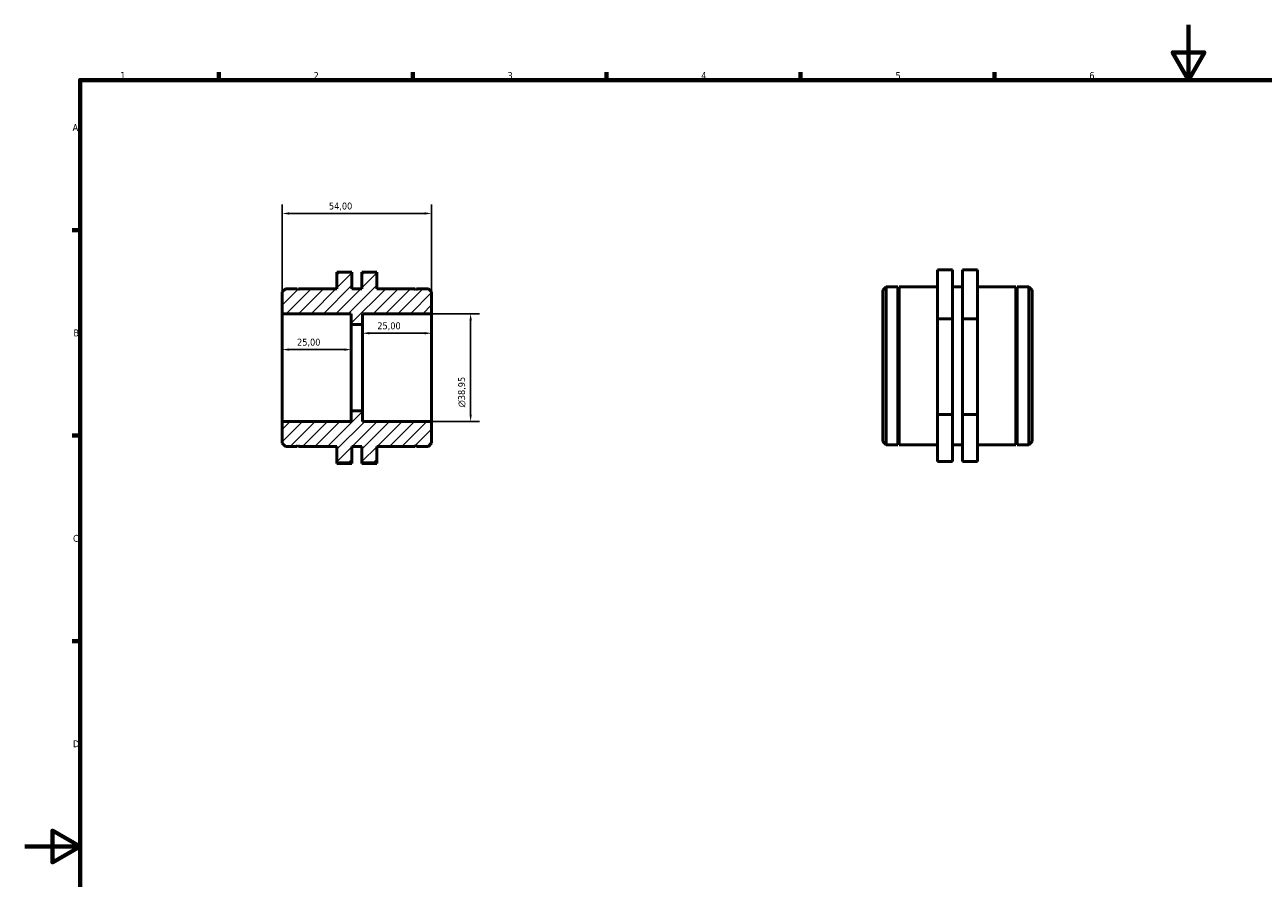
# Model space of a CAD drawing. Header units: millimetres. Extents: x 0 to 895, y 0 to 594.
# Tile 2 of 3: x 0 to 448, y 286 to 594. Entities that reach past the tile are written whole.
import ezdxf

# ---------------------------------------------------------------- set-up
doc = ezdxf.new("R2010")
doc.units = ezdxf.units.MM
for name, color, linetype, lineweight in [('Border (ISO)', 7, 'Continuous', 70), ('Dimension (ISO)', 7, 'Continuous', 25), ('Hatch (ISO)', 7, 'Continuous', 18), ('Visible (ISO)', 7, 'Continuous', 50)]:
    doc.layers.add(name, color=color, linetype=linetype, lineweight=lineweight)
doc.styles.add('Note Text (ISO)', font='tahoma.ttf')
doc.dimstyles.new('Default (ISO)', dxfattribs={"dimtxt": 2.5, "dimasz": 2.5, "dimexe": 3.175, "dimexo": 0, "dimgap": 0.762, "dimtad": 1, "dimrnd": 1e-08, "dimzin": 0, "dimtxsty": 'Note Text (ISO)', "dimcen": 0.09, "dimdle": 10, "dimclrd": 256, "dimclre": 256, "dimclrt": 232, "dimazin": 0, "dimtfac": 1.40208, "dimtmove": 0, "dimatfit": 3, "dimfxl": 1, "dimtolj": 1, "dimtzin": 0, "dimlwd": -1, "dimlwe": -1, "dimarcsym": 0})

# ---------------------------------------------------------------- blocks, each defined once
blk = doc.blocks.new('Borders Default Border')
at = {"layer": 'Border (ISO)'}
for p, q in [((70.08, 574), (70.08, 576.9)), ((140.17, 574), (140.17, 576.9)), ((210.25, 574), (210.25, 576.9)), ((280.33, 574), (280.33, 576.9)), ((350.42, 574), (350.42, 576.9)), ((20, 519.75), (17.1, 519.75)), ((20, 445.5), (17.1, 445.5)), ((20, 371.25), (17.1, 371.25))]:
    blk.add_line(p, q, dxfattribs=at)
at = {"layer": 'Border (ISO)', "flags": 128}
for points in [[(420.5, 594), (420.5, 574), (414.73, 584), (426.27, 584), (420.5, 574)], [(20, 20), (20, 574), (821, 574), (821, 20), (20, 20)], [(0, 297), (20, 297), (10, 302.77), (10, 291.23), (20, 297)]]:
    blk.add_lwpolyline(points, dxfattribs=at)
at = {"layer": 'Border (ISO)', "color": 232, "true_color": 0xca0064, "char_height": 2.5, "attachment_point": 7, "style": 'Note Text (ISO)'}
for s, insert in [('1', (34.48, 574.4)), ('2', (104.37, 574.4)), ('3', (174.43, 574.35)), ('4', (244.42, 574.4)), ('5', (314.64, 574.35)), ('6', (384.66, 574.35)), ('A', (17.29, 555.62)), ('B', (17.59, 481.37)), ('C', (17.43, 407.08)), ('D', (17.43, 332.88))]:
    blk.add_mtext(s, dxfattribs=dict(at, insert=insert))
blk = doc.blocks.new('*D7')
at = {"layer": 'Defpoints', "color": 0, "transparency": 16777216}
for p in [(93, 525.8), (93, 489.58), (147, 489.58)]:
    blk.add_point(p, dxfattribs=at)
at = {"layer": 'Dimension (ISO)', "transparency": 16777216}
for p, q in [((93, 489.58), (93, 528.98)), ((147, 489.58), (147, 528.98)), ((144.5, 525.8), (95.5, 525.8))]:
    blk.add_line(p, q, dxfattribs=at)
for points in [[(95.5, 526.22), (95.5, 525.39), (93, 525.8)], [(144.5, 526.22), (144.5, 525.39), (147, 525.8)]]:
    blk.add_solid(points, dxfattribs=at)
at = {"layer": 'Dimension (ISO)', "color": 232, "true_color": 0xca0064, "transparency": 16777216, "insert": (109.9, 529.74), "char_height": 2.5, "attachment_point": 1, "style": 'Note Text (ISO)'}
blk.add_mtext('\\A1;54,00', dxfattribs=at)
blk = doc.blocks.new('*D8')
at = {"layer": 'Defpoints', "color": 0, "transparency": 16777216}
for p in [(122, 482.51), (122, 470.1), (147, 470.1)]:
    blk.add_point(p, dxfattribs=at)
at = {"layer": 'Dimension (ISO)', "transparency": 16777216}
blk.add_line((144.5, 482.51), (124.5, 482.51), dxfattribs=at)
for points in [[(124.5, 482.93), (124.5, 482.1), (122, 482.51)], [(144.5, 482.93), (144.5, 482.1), (147, 482.51)]]:
    blk.add_solid(points, dxfattribs=at)
at = {"layer": 'Dimension (ISO)', "color": 232, "true_color": 0xca0064, "transparency": 16777216, "insert": (127.39, 486.45), "char_height": 2.5, "attachment_point": 1, "style": 'Note Text (ISO)'}
blk.add_mtext('\\A1;25,00', dxfattribs=at)
blk = doc.blocks.new('*D9')
at = {"layer": 'Defpoints', "color": 0, "transparency": 16777216}
for p in [(93, 476.59), (93, 470.1), (118, 470.1)]:
    blk.add_point(p, dxfattribs=at)
at = {"layer": 'Dimension (ISO)', "transparency": 16777216}
blk.add_line((115.5, 476.59), (95.5, 476.59), dxfattribs=at)
for points in [[(95.5, 477.01), (95.5, 476.18), (93, 476.59)], [(115.5, 477.01), (115.5, 476.18), (118, 476.59)]]:
    blk.add_solid(points, dxfattribs=at)
at = {"layer": 'Dimension (ISO)', "color": 232, "true_color": 0xca0064, "transparency": 16777216, "insert": (98.39, 480.53), "char_height": 2.5, "attachment_point": 1, "style": 'Note Text (ISO)'}
blk.add_mtext('\\A1;25,00', dxfattribs=at)
blk = doc.blocks.new('*D10')
at = {"layer": 'Defpoints', "color": 0, "transparency": 16777216}
for p in [(147, 489.58), (147, 450.63), (161.11, 450.63)]:
    blk.add_point(p, dxfattribs=at)
at = {"layer": 'Dimension (ISO)', "transparency": 16777216}
for p, q in [((147, 489.58), (164.28, 489.58)), ((161.11, 487.08), (161.11, 453.13)), ((147, 450.63), (164.28, 450.63))]:
    blk.add_line(p, q, dxfattribs=at)
for points in [[(160.69, 487.08), (161.53, 487.08), (161.11, 489.58)], [(160.69, 453.13), (161.53, 453.13), (161.11, 450.63)]]:
    blk.add_solid(points, dxfattribs=at)
at = {"layer": 'Dimension (ISO)', "color": 232, "true_color": 0xca0064, "transparency": 16777216, "insert": (156.59, 455.72), "char_height": 2.5, "attachment_point": 1, "rotation": 90, "style": 'Note Text (ISO)'}
blk.add_mtext('\\A1;\\fAIGDT|b0|i0;\\H2.5000;\\ln\\fTahoma|b0|i0;\\H2.5000;38,95', dxfattribs=at)

msp = doc.modelspace()

# ---------------------------------------------------------------- hatches: boundary and pattern name
at = {"layer": 'Hatch (ISO)'}
h = msp.add_hatch(dxfattribs=at)
h.set_pattern_fill('ANSI31', color=256, scale=25.4, style=0)
h.set_pattern_definition([(45, (0, 0), (-2.245064, 2.245064), [])])
h.paths.add_polyline_path([(112.8, 435.671), (118.2, 435.671), (118.2, 441.603), (121.8, 441.603), (121.8, 435.671), (127.2, 435.671), (127.2, 441.603), (141.1, 441.603), (141.35, 442.103), (141.6, 441.603), (145.831, 441.603), (147, 442.772), (147, 450.627), (122, 450.627), (122, 454.522), (118, 454.522), (118, 450.627), (93, 450.627), (93, 442.772), (94.169, 441.603), (98.4, 441.603), (98.65, 442.103), (98.9, 441.603), (112.8, 441.603)])
h.paths.add_polyline_path([(118.2, 504.536), (112.8, 504.536), (112.8, 498.603), (98.9, 498.603), (98.65, 498.103), (98.4, 498.603), (94.169, 498.603), (93, 497.435), (93, 489.579), (118, 489.579), (118, 485.684), (122, 485.684), (122, 489.579), (147, 489.579), (147, 497.435), (145.831, 498.603), (141.6, 498.603), (141.35, 498.103), (141.1, 498.603), (127.2, 498.603), (127.2, 504.536), (121.8, 504.536), (121.8, 498.603), (118.2, 498.603)])

# ---------------------------------------------------------------- linework, layer by layer
at = {"layer": 'Visible (ISO)'}
for p, q in [((118.2, 504.536), (112.8, 504.536)), ((112.8, 504.536), (112.8, 498.603)), ((118.2, 498.603), (118.2, 504.536)), ((127.2, 504.536), (121.8, 504.536)), ((121.8, 504.536), (121.8, 498.603)), ((127.2, 498.603), (127.2, 504.536)), ((335.231, 505.374), (329.831, 505.374)), ((329.831, 505.374), (329.831, 487.737)), ((335.231, 487.737), (335.231, 505.374)), ((338.831, 505.374), (344.231, 505.374)), ((338.831, 487.737), (338.831, 505.374)), ((344.231, 505.374), (344.231, 487.737)), ((94.169, 498.603), (93, 497.435)), ((93, 497.435), (93, 489.579)), ((98.4, 498.603), (94.169, 498.603)), ((98.65, 498.103), (98.4, 498.603)), ((98.9, 498.603), (98.65, 498.103)), ((112.8, 498.603), (98.9, 498.603)), ((121.8, 498.603), (118.2, 498.603)), ((141.1, 498.603), (127.2, 498.603)), ((141.35, 498.103), (141.1, 498.603)), ((141.6, 498.603), (141.35, 498.103)), ((145.831, 498.603), (141.6, 498.603)), ((147, 497.435), (145.831, 498.603)), ((147, 489.579), (147, 497.435)), ((310.031, 498.067), (311.2, 499.235)), ((310.031, 443.404), (310.031, 498.067)), ((311.2, 499.235), (311.2, 442.235)), ((311.2, 499.235), (315.431, 499.235)), ((315.431, 442.235), (315.431, 499.235)), ((315.681, 498.735), (315.431, 499.235)), ((315.681, 498.735), (315.931, 499.235)), ((315.681, 442.735), (315.681, 498.735)), ((315.931, 442.235), (315.931, 499.235)), ((315.931, 499.235), (329.831, 499.235)), ((335.231, 499.235), (338.831, 499.235)), ((344.231, 499.235), (358.131, 499.235)), ((358.131, 442.235), (358.131, 499.235)), ((358.381, 498.735), (358.131, 499.235)), ((358.381, 498.735), (358.631, 499.235)), ((358.381, 442.735), (358.381, 498.735)), ((358.631, 442.235), (358.631, 499.235)), ((358.631, 499.235), (362.863, 499.235)), ((362.863, 442.235), (362.863, 499.235)), ((364.031, 498.067), (362.863, 499.235)), ((364.031, 498.067), (364.031, 443.404)), ((93, 489.579), (118, 489.579)), ((93, 450.627), (93, 489.579)), ((118, 489.579), (118, 485.684)), ((122, 485.684), (122, 489.579)), ((122, 489.579), (147, 489.579)), ((147, 450.627), (147, 489.579)), ((118, 485.684), (122, 485.684)), ((118, 454.522), (118, 485.684)), ((122, 454.522), (122, 485.684)), ((329.831, 487.737), (329.831, 453.098)), ((335.231, 487.737), (329.831, 487.737)), ((335.231, 453.098), (335.231, 487.737)), ((338.831, 487.737), (344.231, 487.737)), ((338.831, 453.098), (338.831, 487.737)), ((344.231, 487.737), (344.231, 453.098)), ((122, 454.522), (118, 454.522)), ((118, 454.522), (118, 450.627)), ((122, 450.627), (122, 454.522)), ((335.231, 453.098), (329.831, 453.098)), ((329.831, 453.098), (329.831, 436.096)), ((335.231, 436.096), (335.231, 453.098)), ((338.831, 453.098), (344.231, 453.098)), ((338.831, 436.096), (338.831, 453.098)), ((344.231, 453.098), (344.231, 436.096)), ((118, 450.627), (93, 450.627)), ((93, 450.627), (93, 442.772)), ((147, 450.627), (122, 450.627)), ((147, 442.772), (147, 450.627)), ((310.031, 443.404), (311.2, 442.235)), ((364.031, 443.404), (362.863, 442.235)), ((93, 442.772), (94.169, 441.603)), ((94.169, 441.603), (98.4, 441.603)), ((98.4, 441.603), (98.65, 442.103)), ((98.65, 442.103), (98.9, 441.603)), ((98.9, 441.603), (112.8, 441.603)), ((112.8, 441.603), (112.8, 435.671)), ((118.2, 435.671), (118.2, 441.603)), ((118.2, 441.603), (121.8, 441.603)), ((121.8, 441.603), (121.8, 435.671)), ((127.2, 435.671), (127.2, 441.603)), ((127.2, 441.603), (141.1, 441.603)), ((141.1, 441.603), (141.35, 442.103)), ((141.35, 442.103), (141.6, 441.603)), ((141.6, 441.603), (145.831, 441.603)), ((145.831, 441.603), (147, 442.772)), ((311.2, 442.235), (315.431, 442.235)), ((315.681, 442.735), (315.431, 442.235)), ((315.681, 442.735), (315.931, 442.235)), ((315.931, 442.235), (329.831, 442.235)), ((335.231, 442.235), (338.831, 442.235)), ((344.231, 442.235), (358.131, 442.235)), ((358.381, 442.735), (358.131, 442.235)), ((358.381, 442.735), (358.631, 442.235)), ((358.631, 442.235), (362.863, 442.235)), ((112.8, 435.671), (118.2, 435.671)), ((112.8, 435.671), (112.8, 435.464)), ((118.2, 435.464), (112.8, 435.464)), ((118.2, 435.464), (118.2, 435.671)), ((121.8, 435.671), (127.2, 435.671)), ((121.8, 435.464), (121.8, 435.671)), ((121.8, 435.464), (127.2, 435.464)), ((127.2, 435.671), (127.2, 435.464)), ((335.231, 436.096), (329.831, 436.096)), ((338.831, 436.096), (344.231, 436.096))]:
    msp.add_line(p, q, dxfattribs=at)

# ---------------------------------------------------------------- block references
msp.add_blockref('Borders Default Border', (0, 0))

# ---------------------------------------------------------------- dimensions: what is measured, and where the dimension line sits
at = {"layer": 'Dimension (ISO)'}
for base, p1, p2, override, picture, middle in [((93, 525.803), (147, 489.579), (93, 489.579), {"dimdec": 2, "dimtp": 0, "dimtm": 0, "dimtdec": 2, "dimtofl": 0, "dimatfit": 1}, '*D7', (114, 525.803)), ((122, 482.512), (147, 470.103), (122, 470.103), {"dimdec": 2, "dimse1": 1, "dimse2": 1, "dimtp": 0, "dimtm": 0, "dimtdec": 2, "dimtofl": 0, "dimatfit": 1}, '*D8', (131.5, 482.512)), ((93, 476.595), (118, 470.103), (93, 470.103), {"dimdec": 2, "dimse1": 1, "dimse2": 1, "dimtp": 0, "dimtm": 0, "dimtdec": 2, "dimtofl": 0, "dimatfit": 1}, '*D9', (102.5, 476.595))]:
    dim = msp.add_linear_dim(base=base, p1=p1, p2=p2, angle=180, dimstyle='Default (ISO)', override=override, dxfattribs=at)
    dim.commit()
    dim.dimension.update_dxf_attribs({"geometry": picture, "text_midpoint": middle, "dimtype": 160})
dim = msp.add_linear_dim(base=(161.109, 450.627), p1=(147, 489.579), p2=(147, 450.627), angle=90, text='\\fAIGDT|b0|i0;\\H2.5000;\\ln\\fTahoma|b0|i0;\\H2.5000;<>', dimstyle='Default (ISO)', override={"dimdec": 2, "dimtp": 0, "dimtm": 0, "dimtdec": 2, "dimtofl": 0, "dimatfit": 1}, dxfattribs=at)
dim.commit()
dim.dimension.update_dxf_attribs({"geometry": '*D10', "text_midpoint": (161.109, 461.251), "dimtype": 160})

doc.saveas('drawing.dxf')
